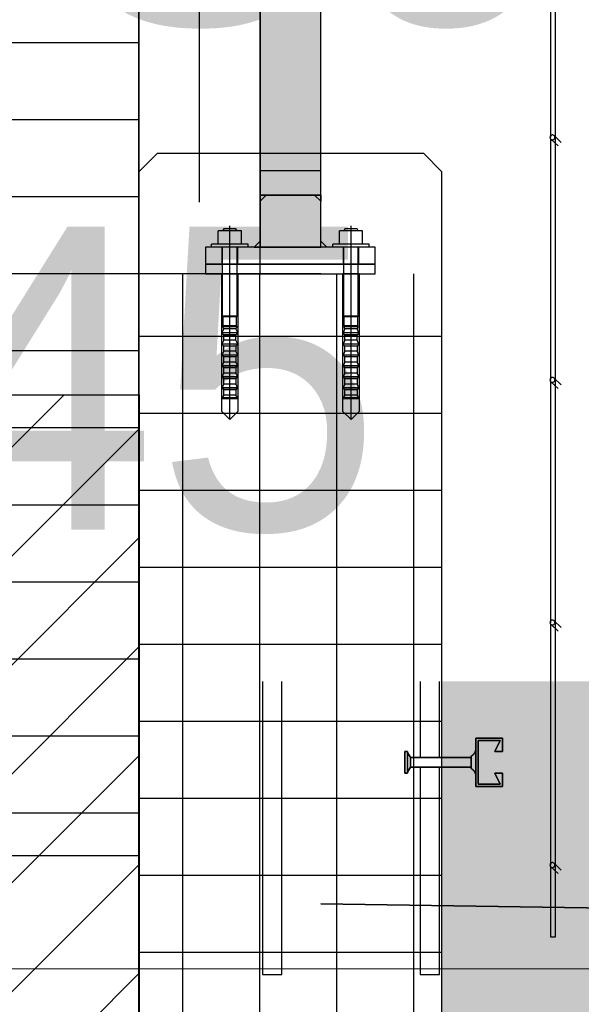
# Model space of a CAD drawing. Extents: x -805 to 3526, y -961 to 1039.
# Tile 57 of 256: x -740.95 to -740.487, y 36.85 to 37.662. Entities that reach past the tile are written whole.
import ezdxf
from ezdxf import colors
from ezdxf.entities.mleader import LeaderData, LeaderLine
from ezdxf.math import Vec2, Vec3

# ---------------------------------------------------------------- set-up
doc = ezdxf.new("R2010")
doc.units = 0
for name, pattern in [('AUSGEZOGEN', [2, 1, 1]), ('P-HP-Dorsten 2022 - Schnitt - Schnitt 9 rechts der Rampe$0$VE22-087 - Bf_Dorsten-Hervest ModellRevit2021_rvt-1-Schnitt 9$0$Verdeckt', [7.14375, 4.7625, -2.38125]), ('phl_thick', [0]), ('VE22-087 - Bf_Dorsten-Hervest ModellRevit2021_rvt-1-Schnitt 7$0$Verdeckt', [7.14375, 4.7625, -2.38125]), ('VERDECKT2', [4.7625, 3.175, -1.5875])]:
    doc.linetypes.add(name, pattern=pattern)
doc.layers.get('0').update_dxf_attribs({"color": 251})
for name, color, linetype in [('361___H__Lichtraumprofil GC Hauptgleise', 8, 'Continuous'), ('Lichtraumprofil', 9, 'Continuous'), ('TTK Text 500', 7, 'Continuous'), ('TTK-P-Geländer', 162, 'Continuous'), ('TTK-P-TEXT', 12, 'AUSGEZOGEN'), ('TTK-P-Verm', 251, 'Continuous'), ('TTK-QP-links', 250, 'Continuous'), ('TTK-QP-rechts', 251, 'Continuous')]:
    doc.layers.add(name, color=color, linetype=linetype)
for name, color, linetype, lineweight in [('EB-2236S-BSTG-SAUB-SRA', 7, 'Continuous', 25), ('EB-2236S-DS-TS-SRA', 42, 'Continuous', 25), ('EB-2236S-HINTERFUE-SRA', 7, 'Continuous', 25), ('EB-2236S-PLANUM-LIN', 12, 'Continuous', 35), ('P-HP-Dorsten 2022 - Schnitt - Schnitt 9 rechts der Rampe$0$VE22-087 - Bf_Dorsten-Hervest ModellRevit2021_rvt-1-Schnitt 9$0$A-FLOR-HRAL', 11, 'Continuous', 9), ('P-HP-Dorsten 2022 - Schnitt - Schnitt 9 rechts der Rampe$0$VE22-087 - Bf_Dorsten-Hervest ModellRevit2021_rvt-1-Schnitt 9$0$A-FLOR-LEVL', 51, 'Continuous', 5), ('TTK-P-Aufzug vorne', 251, 'Continuous', 25), ('TTK-P-Treppe unten', 12, 'Continuous', 25), ('TTK-P-Treppeneinhausung', 12, 'Continuous', 25), ('VE22-087 - Bf_Dorsten-Hervest ModellRevit2021_rvt-1-Schnitt 7$0$A-FLOR-LEVL', 51, 'Continuous', 5)]:
    doc.layers.add(name, color=color, linetype=linetype, lineweight=lineweight)
doc.styles.add('AKG DIN 6776', font='AKG_DIN67.TTF')
doc.dimstyles.new('TTK', dxfattribs={"dimtxt": 2.5, "dimasz": 2.5, "dimexe": 3.5, "dimexo": 0.1, "dimgap": 1, "dimtad": 1, "dimzin": 0, "dimtxsty": 'AKG DIN 6776', "dimblk": 'OBLIQUE', "dimcen": -0.09, "dimdle": 3, "dimclrd": 256, "dimclre": 256, "dimclrt": 256, "dimadec": 3, "dimazin": 0, "dimtfac": 1, "dimtofl": 0, "dimtmove": 0, "dimatfit": 3, "dimldrblk": 'OBLIQUE', "dimfxl": 7, "dimfxlon": 1, "dimtolj": 1, "dimtzin": 0, "dimlwd": -1, "dimlwe": -1, "dimarcsym": 0})

# ---------------------------------------------------------------- blocks, each defined once
blk = doc.blocks.new('Aufzug vorne')
at = {"layer": 'TTK-P-Aufzug vorne', "ltscale": 20}
h = blk.add_hatch(dxfattribs=at)
h.set_pattern_fill('FP_58', color=256, scale=0.001, style=0, pattern_type=2)
h.set_pattern_definition([(0, (-0.061657, -6352.14789), (0, 0.05), []), (90, (-0.061657, -6352.14789), (-0.035355, 2e-18), [])])
h.paths.add_polyline_path([(-0.93302, -6351.83897), (-0.93189, -6351.83867), (-0.93134, -6351.83807), (-0.92679, -6351.83014), (-0.92679, -6351.83015), (-0.93168, -6351.83823), (-0.93316, -6351.83895)])
h.paths.add_polyline_path([(-0.93326, -6351.83893), (-0.93456, -6351.83785), (-0.93378, -6351.83874), (-0.93342, -6351.8389)])
h.paths.add_polyline_path([(-0.93268, -6351.83636), (-0.93266, -6351.83628), (-0.93266, -6351.74136), (-0.83966, -6351.71042), (-0.83968, -6351.71042), (-0.93268, -6351.74136), (-0.93268, -6351.83015)])
for p, q in [((-0.75966, -6348.17136), (-0.75966, -6351.74136)), ((-0.84168, -6351.52442), (-0.84168, -6351.70898)), ((-0.83968, -6351.71042), (-0.83968, -6351.52442)), ((-0.80966, -6351.55386), (-0.80966, -6351.74136)), ((-0.70966, -6351.74136), (-0.70966, -6351.55386)), ((-0.84168, -6351.70898), (-0.93468, -6351.73992)), ((-0.93268, -6351.74136), (-0.83968, -6351.71042)), ((-0.80966, -6351.71042), (-0.83966, -6351.71042)), ((-0.93468, -6351.73992), (-0.93468, -6351.83746)), ((-0.93268, -6351.83636), (-0.93268, -6351.74136)), ((-0.91966, -6351.74136), (-0.93266, -6351.74136)), ((-0.63466, -6351.74136), (-0.91966, -6351.74136)), ((-0.91966, -6351.74136), (-0.91966, -6351.84136)), ((-0.88466, -6351.74136), (-0.88466, -6351.76136)), ((-0.63466, -6351.74136), (-0.23466, -6351.74136)), ((-0.63466, -6351.76136), (-0.88466, -6351.76136)), ((-0.83266, -6351.76136), (-0.83266, -6352.41636)), ((-0.81666, -6352.41636), (-0.81666, -6351.76136)), ((-0.70266, -6351.76136), (-0.70266, -6352.23732)), ((-0.68666, -6352.23732), (-0.68666, -6351.76136)), ((-0.9284, -6351.82894), (-0.93268, -6351.83636)), ((-0.93136, -6351.83808), (-0.92679, -6351.83015)), ((-0.92679, -6351.83015), (-0.9284, -6351.82894)), ((-0.91966, -6351.82894), (-0.92838, -6351.82894)), ((-0.91966, -6351.83015), (-0.92677, -6351.83015)), ((-0.93289, -6351.83898), (-0.91966, -6351.83898)), ((-0.91966, -6351.84136), (-0.93466, -6351.84136)), ((-0.65666, -6352.22136), (-0.63466, -6352.22136)), ((-0.65666, -6352.26136), (-0.65666, -6352.22136)), ((-0.63466, -6352.22136), (-0.63466, -6352.23236)), ((-0.63666, -6352.22336), (-0.65466, -6352.22336)), ((-0.65466, -6352.22336), (-0.65466, -6352.25936)), ((-0.64086, -6352.23236), (-0.63666, -6352.22336)), ((-0.71516, -6352.23237), (-0.71318, -6352.23237)), ((-0.71516, -6352.23237), (-0.71516, -6352.25035)), ((-0.71318, -6352.23237), (-0.71318, -6352.23311)), ((-0.71318, -6352.23335), (-0.71318, -6352.24937)), ((-0.71318, -6352.23336), (-0.71066, -6352.23732)), ((-0.71066, -6352.23732), (-0.66066, -6352.23732)), ((-0.71066, -6352.23732), (-0.71066, -6352.24539)), ((-0.66066, -6352.2363), (-0.66066, -6352.23695)), ((-0.66066, -6352.23709), (-0.66066, -6352.24563)), ((-0.63466, -6352.23236), (-0.64086, -6352.23236)), ((-0.71066, -6352.2454), (-0.71318, -6352.24936)), ((-0.66066, -6352.2454), (-0.71066, -6352.2454)), ((-0.70266, -6352.2454), (-0.70266, -6352.41636)), ((-0.68666, -6352.41636), (-0.68666, -6352.2454)), ((-0.66066, -6352.24576), (-0.66066, -6352.24642)), ((-0.71318, -6352.25035), (-0.71516, -6352.25035)), ((-0.71318, -6352.24961), (-0.71318, -6352.25035)), ((-0.63666, -6352.25936), (-0.64086, -6352.25036)), ((-0.64086, -6352.25036), (-0.63466, -6352.25036)), ((-0.63466, -6352.25036), (-0.63466, -6352.26136)), ((-0.63466, -6352.26136), (-0.65666, -6352.26136)), ((-0.65466, -6352.25936), (-0.63666, -6352.25936)), ((-0.83266, -6352.41636), (-0.81666, -6352.41636)), ((-0.70266, -6352.41636), (-0.68666, -6352.41636))]:
    blk.add_line(p, q, dxfattribs=at)
at = {"layer": 'TTK-P-Aufzug vorne'}
for p, q in [((-0.84168, -6351.70898), (-0.93468, -6351.73992)), ((-0.93268, -6351.74136), (-0.83968, -6351.71042)), ((-0.93138, -6351.72437), (-0.93138, -6351.72246)), ((-0.93138, -6351.72631), (-0.93138, -6351.72437)), ((-0.93138, -6351.72826), (-0.93138, -6351.72631)), ((-0.93138, -6351.73023), (-0.93138, -6351.72826)), ((-0.93138, -6351.73221), (-0.93138, -6351.73023)), ((-0.93138, -6351.7342), (-0.93138, -6351.73221)), ((-0.93138, -6351.73619), (-0.93138, -6351.7342)), ((-0.93468, -6351.73992), (-0.93468, -6351.83746)), ((-0.93268, -6351.74136), (-0.20966, -6351.74136)), ((-0.93268, -6351.83636), (-0.93268, -6351.74136)), ((-0.93138, -6351.73819), (-0.93138, -6351.73619)), ((-0.93138, -6351.73819), (-0.93138, -6351.73877)), ((-0.91966, -6351.74136), (-0.91966, -6351.84136)), ((-0.88466, -6351.74136), (-0.88466, -6351.76136)), ((-0.63466, -6351.76136), (-0.88466, -6351.76136)), ((-0.83266, -6351.76136), (-0.83266, -6352.41636)), ((-0.81666, -6352.41636), (-0.81666, -6351.76136)), ((-0.70266, -6351.76136), (-0.70266, -6352.23732)), ((-0.68666, -6352.23732), (-0.68666, -6351.76136)), ((-0.63466, -6352.22136), (-0.65666, -6352.22136)), ((-0.65666, -6352.22136), (-0.65666, -6352.26136)), ((-0.63466, -6352.23236), (-0.63466, -6352.22136)), ((-0.65466, -6352.25936), (-0.65466, -6352.22336)), ((-0.65466, -6352.22336), (-0.63666, -6352.22336)), ((-0.63666, -6352.22336), (-0.64086, -6352.23236)), ((-0.71318, -6352.23237), (-0.71516, -6352.23237)), ((-0.71516, -6352.25035), (-0.71516, -6352.23237)), ((-0.71318, -6352.23311), (-0.71318, -6352.23237)), ((-0.71318, -6352.24937), (-0.71318, -6352.23335)), ((-0.71066, -6352.23732), (-0.71318, -6352.23336)), ((-0.66066, -6352.23732), (-0.71066, -6352.23732)), ((-0.71066, -6352.24539), (-0.71066, -6352.23732)), ((-0.66066, -6352.2363), (-0.66041, -6352.23617)), ((-0.66066, -6352.23695), (-0.66066, -6352.2363)), ((-0.66066, -6352.24563), (-0.66066, -6352.23709)), ((-0.66041, -6352.23617), (-0.66016, -6352.23603)), ((-0.66016, -6352.23603), (-0.65991, -6352.23587)), ((-0.65991, -6352.23587), (-0.65967, -6352.23571)), ((-0.65967, -6352.23571), (-0.65944, -6352.23554)), ((-0.65944, -6352.23554), (-0.65922, -6352.23536)), ((-0.65922, -6352.23536), (-0.659, -6352.23517)), ((-0.659, -6352.23517), (-0.6588, -6352.23497)), ((-0.6588, -6352.23497), (-0.6586, -6352.23477)), ((-0.6586, -6352.23477), (-0.6584, -6352.23455)), ((-0.6584, -6352.23455), (-0.65822, -6352.23433)), ((-0.65822, -6352.23433), (-0.65805, -6352.2341)), ((-0.65805, -6352.2341), (-0.65788, -6352.23387)), ((-0.65788, -6352.23387), (-0.65772, -6352.23362)), ((-0.65772, -6352.23362), (-0.65758, -6352.23338)), ((-0.65758, -6352.23338), (-0.65744, -6352.23312)), ((-0.65744, -6352.23312), (-0.65732, -6352.23286)), ((-0.65732, -6352.23286), (-0.6572, -6352.2326)), ((-0.6572, -6352.2326), (-0.6571, -6352.23233)), ((-0.6571, -6352.23233), (-0.65701, -6352.23206)), ((-0.65701, -6352.23206), (-0.65692, -6352.23178)), ((-0.65692, -6352.23178), (-0.65685, -6352.23151)), ((-0.65685, -6352.23151), (-0.65679, -6352.23122)), ((-0.65679, -6352.23122), (-0.65674, -6352.23094)), ((-0.65674, -6352.23094), (-0.6567, -6352.23066)), ((-0.64086, -6352.23236), (-0.63466, -6352.23236)), ((-0.71318, -6352.24936), (-0.71066, -6352.2454)), ((-0.71066, -6352.2454), (-0.66066, -6352.2454)), ((-0.70266, -6352.2454), (-0.70266, -6352.41636)), ((-0.68666, -6352.41636), (-0.68666, -6352.2454)), ((-0.66066, -6352.24642), (-0.66066, -6352.24576)), ((-0.71516, -6352.25035), (-0.71318, -6352.25035)), ((-0.71318, -6352.25035), (-0.71318, -6352.24961)), ((-0.66046, -6352.24652), (-0.66066, -6352.24642)), ((-0.66021, -6352.24666), (-0.66046, -6352.24652)), ((-0.65997, -6352.24681), (-0.66021, -6352.24666)), ((-0.65973, -6352.24697), (-0.65997, -6352.24681)), ((-0.65949, -6352.24714), (-0.65973, -6352.24697)), ((-0.65927, -6352.24732), (-0.65949, -6352.24714)), ((-0.65905, -6352.2475), (-0.65927, -6352.24732)), ((-0.65884, -6352.2477), (-0.65905, -6352.2475)), ((-0.65864, -6352.24791), (-0.65884, -6352.2477)), ((-0.65844, -6352.24812), (-0.65864, -6352.24791)), ((-0.65826, -6352.24834), (-0.65844, -6352.24812)), ((-0.65808, -6352.24856), (-0.65826, -6352.24834)), ((-0.65792, -6352.2488), (-0.65808, -6352.24856)), ((-0.65776, -6352.24904), (-0.65792, -6352.2488)), ((-0.65761, -6352.24929), (-0.65776, -6352.24904)), ((-0.65747, -6352.24954), (-0.65761, -6352.24929)), ((-0.65735, -6352.2498), (-0.65747, -6352.24954)), ((-0.65723, -6352.25006), (-0.65735, -6352.2498)), ((-0.65712, -6352.25033), (-0.65723, -6352.25006)), ((-0.65703, -6352.2506), (-0.65712, -6352.25033)), ((-0.65694, -6352.25087), (-0.65703, -6352.2506)), ((-0.65687, -6352.25115), (-0.65694, -6352.25087)), ((-0.6568, -6352.25143), (-0.65687, -6352.25115)), ((-0.65675, -6352.25171), (-0.6568, -6352.25143)), ((-0.65671, -6352.252), (-0.65675, -6352.25171)), ((-0.63466, -6352.25036), (-0.64086, -6352.25036)), ((-0.64086, -6352.25036), (-0.63666, -6352.25936)), ((-0.63466, -6352.26136), (-0.63466, -6352.25036)), ((-0.65666, -6352.26136), (-0.63466, -6352.26136)), ((-0.63666, -6352.25936), (-0.65466, -6352.25936)), ((-0.83266, -6352.41636), (-0.81666, -6352.41636)), ((-0.70266, -6352.41636), (-0.68666, -6352.41636))]:
    blk.add_line(p, q, dxfattribs=at)
at = {"layer": 'TTK-P-Aufzug vorne', "linetype": 'VERDECKT2', "ltscale": 0.5}
for p, q in [((-0.63466, -6354.05636), (-0.63466, -6351.74136)), ((-0.93466, -6351.84136), (-0.93466, -6359.51536))]:
    blk.add_line(p, q, dxfattribs=at)
at = {"layer": 'TTK-P-Aufzug vorne', "ltscale": 20, "flags": 128}
for points in [[(-0.93135, -6351.83808), (-0.93158, -6351.8384), (-0.93189, -6351.83867), (-0.93224, -6351.83885), (-0.93263, -6351.83896), (-0.93302, -6351.83897), (-0.93342, -6351.8389), (-0.93378, -6351.83874), (-0.93411, -6351.8385), (-0.93437, -6351.8382), (-0.93456, -6351.83785), (-0.93466, -6351.83746)], [(-0.65671, -6352.23072), (-0.65675, -6352.231), (-0.6568, -6352.23129), (-0.65687, -6352.23157), (-0.65694, -6352.23185), (-0.65703, -6352.23212), (-0.65712, -6352.23239), (-0.65723, -6352.23266), (-0.65735, -6352.23292), (-0.65747, -6352.23318), (-0.65761, -6352.23343), (-0.65776, -6352.23368), (-0.65792, -6352.23392), (-0.65808, -6352.23415), (-0.65826, -6352.23438), (-0.65844, -6352.2346), (-0.65864, -6352.23481), (-0.65884, -6352.23502), (-0.65905, -6352.23521), (-0.65927, -6352.2354), (-0.65949, -6352.23558), (-0.65973, -6352.23575), (-0.65997, -6352.23591), (-0.66021, -6352.23606), (-0.66046, -6352.2362), (-0.66066, -6352.2363)], [(-0.66066, -6352.24642), (-0.66041, -6352.24655), (-0.66016, -6352.24669), (-0.65991, -6352.24684), (-0.65967, -6352.24701), (-0.65944, -6352.24718), (-0.65922, -6352.24736), (-0.659, -6352.24755), (-0.6588, -6352.24775), (-0.6586, -6352.24795), (-0.6584, -6352.24817), (-0.65822, -6352.24839), (-0.65805, -6352.24862), (-0.65788, -6352.24885), (-0.65772, -6352.24909), (-0.65758, -6352.24934), (-0.65744, -6352.24959), (-0.65732, -6352.24985), (-0.6572, -6352.25012), (-0.6571, -6352.25039), (-0.65701, -6352.25066), (-0.65692, -6352.25093), (-0.65685, -6352.25121), (-0.65679, -6352.25149), (-0.65674, -6352.25178), (-0.6567, -6352.25206)]]:
    blk.add_lwpolyline(points, dxfattribs=at)
at = {"layer": 'TTK-P-Aufzug vorne', "ltscale": 20}
blk.add_arc((-0.93291, -6351.83719), 0.00179, 188.82089, 330, dxfattribs=at)
blk = doc.blocks.new('_None')
blk = doc.blocks.new('_OBLIQUE')
at = {"color": 0, "linetype": 'ByBlock'}
blk.add_line((-0.5, -0.5), (0.5, 0.5), dxfattribs=at)
blk = doc.blocks.new('*D576')
at = {"layer": 'DEFPOINTS', "color": 0}
for p in [(-743.35166, 37.88949), (-740.85166, 37.12535), (-743.35166, 36.97427)]:
    blk.add_point(p, dxfattribs=at)
at = {"layer": 'TTK-P-Verm'}
for p, q in [((-743.35166, 37.18949), (-743.35166, 38.23949)), ((-740.85166, 37.18949), (-740.85166, 38.23949)), ((-740.55166, 37.88949), (-743.65166, 37.88949))]:
    blk.add_line(p, q, dxfattribs=at)
at = {"layer": 'TTK-P-Verm', "xscale": 0.25, "yscale": 0.25, "zscale": 0.25, "rotation": 180}
blk.add_blockref('_OBLIQUE', (-743.35166, 37.88949), dxfattribs=at)
at = {"layer": 'TTK-P-Verm', "xscale": 0.25, "yscale": 0.25, "zscale": 0.25}
blk.add_blockref('_OBLIQUE', (-740.85166, 37.88949), dxfattribs=at)
at = {"layer": 'TTK-P-Verm', "insert": (-742.10166, 38.13337), "char_height": 0.25, "attachment_point": 5, "style": 'AKG DIN 6776'}
blk.add_mtext('\\A1;{\\fArial|b0|i0|c0|p34;≥}2,50', dxfattribs=at)
blk = doc.blocks.new('A$C59C97115')
at = {"layer": 'Lichtraumprofil', "transparency": 33554559}
h = blk.add_hatch(dxfattribs=at)
h.set_pattern_fill('ANSI31', color=42, scale=0.02, angle=315)
h.set_pattern_definition([(0, (-142.05051, 86.792254), (1e-17, 0.0635), [])])
h.paths.add_polyline_path([(2.2, 3.91719), (2.5, 3.05), (2.5, 0.38), (2.2, 0.38)])
h = blk.add_hatch(dxfattribs=at)
h.set_pattern_fill('ANSI31', color=42, scale=0.02)
h.set_pattern_definition([(45, (-142.05051, 87.43236), (-0.04490128, 0.04490128), [])])
h.paths.add_polyline_path([(1.6, 0.38), (1.7, 0.38), (1.7, 0.76), (2.2, 0.76), (2.5, 0.76), (2.5, 0), (1.275, 0)])
at = {"layer": 'Lichtraumprofil', "color": 42, "flags": 128}
for points in [[(2.2, 3.91719), (2.2, 0.38), (2.5, 0.38), (2.5, 3.05), (2.2, 3.91719)], [(2.5, 0.76), (2.5, 0), (1.275, 0), (1.6, 0.38), (1.7, 0.38), (1.7, 0.76), (2.2, 0.76), (2.2, 0.76), (2.5, 0.76)]]:
    blk.add_lwpolyline(points, dxfattribs=at)
blk = doc.blocks.new('Hilti-ZR-M12x140')
at = {"color": 0}
for p, q in [((-0.0095, 0.0025), (-0.0095, 0.0133)), ((0.0095, 0.0133), (-0.0095, 0.0133)), ((-0.005, 0.015), (-0.006, 0.0133)), ((0.005, 0.015), (-0.005, 0.015)), ((0, 0.0025), (0, 0.0133)), ((0.006, 0.0133), (0.005, 0.015)), ((0.0095, 0.0025), (0.0095, 0.0133)), ((-0.015, 0), (-0.015, 0.0025)), ((0.015, 0.0025), (-0.015, 0.0025)), ((0.015, 0), (-0.015, 0)), ((-0.006, -0.057), (-0.006, 0)), ((0.006, -0.057), (0.006, 0)), ((0.015, 0), (0.015, 0.0025)), ((-0.0056, -0.05745), (-0.006, -0.057)), ((0.006, -0.057), (-0.006, -0.057)), ((-0.0056, -0.065), (-0.0056, -0.05745)), ((0.0056, -0.05745), (-0.0056, -0.05745)), ((0.006, -0.057), (0.0056, -0.05745)), ((0.0056, -0.065), (0.0056, -0.05745)), ((-0.005, -0.0675), (-0.00647, -0.07066)), ((0.00647, -0.07066), (-0.00647, -0.07066)), ((-0.00503, -0.07228), (-0.00645, -0.07077)), ((0.00645, -0.07077), (-0.00645, -0.07077)), ((-0.0056, -0.065), (-0.0057, -0.0654)), ((-0.0057, -0.06586), (-0.0057, -0.0654)), ((0.0057, -0.0654), (-0.0057, -0.0654)), ((-0.00501, -0.06728), (-0.0057, -0.06586)), ((0.0057, -0.06586), (-0.0057, -0.06586)), ((0.0056, -0.065), (-0.0056, -0.065)), ((0.00503, -0.07228), (-0.00503, -0.07228)), ((0.00501, -0.06728), (-0.00501, -0.06728)), ((0.005, -0.0675), (-0.005, -0.0675)), ((-0.005, -0.07249), (-0.005, -0.0725)), ((0.005, -0.07249), (-0.005, -0.07249)), ((0.005, -0.0725), (-0.005, -0.0725)), ((-0.00498, -0.0768), (-0.00498, -0.0725)), ((0.00498, -0.0768), (0.00498, -0.0725)), ((0.00647, -0.07066), (0.005, -0.0675)), ((0.005, -0.0725), (0.005, -0.07249)), ((0.0057, -0.06586), (0.00501, -0.06728)), ((0.00645, -0.07077), (0.00503, -0.07228)), ((0.0057, -0.0654), (0.0056, -0.065)), ((0.0057, -0.06586), (0.0057, -0.0654)), ((-0.00502, -0.0768), (-0.00649, -0.07996)), ((0.00649, -0.07996), (-0.00649, -0.07996)), ((-0.00505, -0.08158), (-0.00647, -0.08007)), ((0.00647, -0.08007), (-0.00647, -0.08007)), ((0.00502, -0.0768), (-0.00502, -0.0768)), ((0.00649, -0.07996), (0.00502, -0.0768)), ((0.00647, -0.08007), (0.00505, -0.08158)), ((-0.00502, -0.08584), (-0.00649, -0.089)), ((0.00649, -0.089), (-0.00649, -0.089)), ((-0.00505, -0.09062), (-0.00647, -0.08911)), ((0.00647, -0.08911), (-0.00647, -0.08911)), ((-0.00502, -0.08583), (-0.00505, -0.08158)), ((0.00505, -0.08158), (-0.00505, -0.08158)), ((-0.00502, -0.08583), (-0.00502, -0.08584)), ((0.00502, -0.08583), (-0.00502, -0.08583)), ((0.00502, -0.08584), (-0.00502, -0.08584)), ((0.00505, -0.08158), (0.00502, -0.08583)), ((0.00502, -0.08584), (0.00502, -0.08583)), ((0.00649, -0.089), (0.00502, -0.08584)), ((0.00647, -0.08911), (0.00505, -0.09062)), ((-0.00502, -0.09488), (-0.00649, -0.09804)), ((-0.00502, -0.09487), (-0.00505, -0.09062)), ((0.00505, -0.09062), (-0.00505, -0.09062)), ((-0.00502, -0.09487), (-0.00502, -0.09488)), ((0.00502, -0.09487), (-0.00502, -0.09487)), ((0.00502, -0.09488), (-0.00502, -0.09488)), ((0.00505, -0.09062), (0.00502, -0.09487)), ((0.00502, -0.09488), (0.00502, -0.09487)), ((0.00649, -0.09804), (0.00502, -0.09488)), ((0.00649, -0.09804), (-0.00649, -0.09804)), ((-0.00502, -0.10392), (-0.00649, -0.10708)), ((-0.00505, -0.09966), (-0.00647, -0.09815)), ((0.00647, -0.09815), (-0.00647, -0.09815)), ((-0.00502, -0.10391), (-0.00505, -0.09966)), ((0.00505, -0.09966), (-0.00505, -0.09966)), ((-0.00502, -0.10391), (-0.00502, -0.10392)), ((0.00502, -0.10391), (-0.00502, -0.10391)), ((0.00502, -0.10392), (-0.00502, -0.10392)), ((0.00505, -0.09966), (0.00502, -0.10391)), ((0.00502, -0.10392), (0.00502, -0.10391)), ((0.00649, -0.10708), (0.00502, -0.10392)), ((0.00647, -0.09815), (0.00505, -0.09966)), ((0.00649, -0.10708), (-0.00649, -0.10708)), ((-0.00502, -0.11296), (-0.00649, -0.11612)), ((-0.00505, -0.1087), (-0.00647, -0.10719)), ((0.00647, -0.10719), (-0.00647, -0.10719)), ((-0.00502, -0.11295), (-0.00505, -0.1087)), ((0.00505, -0.1087), (-0.00505, -0.1087)), ((-0.00502, -0.11295), (-0.00502, -0.11296)), ((0.00502, -0.11295), (-0.00502, -0.11295)), ((0.00502, -0.11296), (-0.00502, -0.11296)), ((0.00505, -0.1087), (0.00502, -0.11295)), ((0.00502, -0.11296), (0.00502, -0.11295)), ((0.00649, -0.11612), (0.00502, -0.11296)), ((0.00647, -0.10719), (0.00505, -0.1087)), ((0.00649, -0.11612), (-0.00649, -0.11612)), ((-0.00505, -0.11774), (-0.00647, -0.11623)), ((0.00647, -0.11623), (-0.00647, -0.11623)), ((-0.00502, -0.12199), (-0.00505, -0.11774)), ((0.00505, -0.11774), (-0.00505, -0.11774)), ((0.00505, -0.11774), (0.00502, -0.12199)), ((0.00647, -0.11623), (0.00505, -0.11774)), ((-0.0065, -0.125), (-0.0065, -0.12425)), ((0.0065, -0.12425), (-0.0065, -0.12425)), ((0.0065, -0.125), (-0.0065, -0.125)), ((-0.00498, -0.122), (-0.00648, -0.12419)), ((0.00648, -0.12419), (-0.00648, -0.12419)), ((-0.00502, -0.12199), (-0.00502, -0.122)), ((0.00502, -0.12199), (-0.00502, -0.12199)), ((0.00502, -0.122), (-0.00502, -0.122)), ((0.00648, -0.12419), (0.00498, -0.122)), ((0.00502, -0.122), (0.00502, -0.12199)), ((0.0065, -0.125), (0.0065, -0.12425))]:
    blk.add_line(p, q, dxfattribs=at)
for centre, radius, start, end in [((-0.00638, -0.0707), 0.0001, 155.06391, 223.25687), ((-0.00517, -0.07241), 0.000191, 335.28941, 43.19189), ((-0.00523, -0.06739), 0.00025, 334.99997, 26.11311), ((0.00523, -0.06739), 0.00025, 153.88689, 205.00003), ((0.00517, -0.07241), 0.000191, 136.80811, 204.71059), ((0.00638, -0.0707), 0.0001, 316.74313, 24.93609), ((-0.0064, -0.08), 0.0001, 155.06547, 223.25818), ((0.0064, -0.08), 0.0001, 316.74182, 24.93453), ((-0.0064, -0.08904), 0.0001, 155.06595, 223.25856), ((0.0064, -0.08904), 0.0001, 316.74144, 24.93405), ((-0.0064, -0.09808), 0.0001, 155.06642, 223.25894), ((0.0064, -0.09808), 0.0001, 316.74106, 24.93358), ((-0.0064, -0.10712), 0.0001, 155.06294, 223.25614), ((0.0064, -0.10712), 0.0001, 316.74386, 24.93706), ((-0.0064, -0.11616), 0.0001, 155.06341, 223.25652), ((0.0064, -0.11616), 0.0001, 316.74348, 24.93659), ((-0.00655, -0.1242), 0.0000707, 315, 8.12815), ((0.00655, -0.1242), 0.0000707, 171.87185, 225)]:
    blk.add_arc(centre, radius, start, end, dxfattribs=at)
blk = doc.blocks.new('Schnitt7links neben rampe')
at = {"layer": 'VE22-087 - Bf_Dorsten-Hervest ModellRevit2021_rvt-1-Schnitt 7$0$A-FLOR-LEVL', "linetype": 'VE22-087 - Bf_Dorsten-Hervest ModellRevit2021_rvt-1-Schnitt 7$0$Verdeckt', "lineweight": 9}
blk.add_line((-17.01558, -2.96076), (20.19556, -2.96076), dxfattribs=at)
blk = doc.blocks.new('P-HP-Dorsten 2022 - Schnitt - Schnitt 9 rechts der Rampe$0$VE22-087 - Bf_Dorsten-Hervest ModellRevit2021_rvt-1-Schnitt 9$0$Geländer - 5mm Gitterstab-14723701-Schnitt 9')
at = {"layer": 'P-HP-Dorsten 2022 - Schnitt - Schnitt 9 rechts der Rampe$0$VE22-087 - Bf_Dorsten-Hervest ModellRevit2021_rvt-1-Schnitt 9$0$A-FLOR-HRAL', "color": 250, "lineweight": 25}
for p, q in [((6283.34, 36906.03), (6283.34, 37962.78)), ((6279.34, 37763.97), (6279.34, 37564.99)), ((6279.34, 37563.97), (6279.34, 37364.99)), ((6279.34, 37363.97), (6279.34, 37164.99)), ((6279.34, 37163.97), (6279.34, 36964.99)), ((6279.34, 36963.97), (6279.34, 36906.03)), ((6279.34, 36906.03), (6283.34, 36906.03))]:
    blk.add_line(p, q, dxfattribs=at)
blk = doc.blocks.new('P-HP-Dorsten 2022 - Schnitt - Schnitt 9 rechts der Rampe$0$VE22-087 - Bf_Dorsten-Hervest ModellRevit2021_rvt-1-Schnitt 9$0$Geländer - Geländer-14723073-Schnitt 9')
at = {"layer": 'P-HP-Dorsten 2022 - Schnitt - Schnitt 9 rechts der Rampe$0$VE22-087 - Bf_Dorsten-Hervest ModellRevit2021_rvt-1-Schnitt 9$0$A-FLOR-HRAL', "color": 250, "lineweight": 25}
for p, q in [((6288.28, 37561.03), (6282.29, 37566.62)), ((6279.56, 37563.7), (6285.55, 37558.11)), ((6279.56, 37363.7), (6285.55, 37358.11)), ((6288.28, 37361.03), (6282.29, 37366.62)), ((6279.56, 37163.7), (6285.55, 37158.11)), ((6288.28, 37161.03), (6282.29, 37166.62)), ((6288.28, 36961.03), (6282.29, 36966.62)), ((6279.56, 36963.7), (6285.55, 36958.11))]:
    blk.add_line(p, q, dxfattribs=at)
at = {"layer": 'P-HP-Dorsten 2022 - Schnitt - Schnitt 9 rechts der Rampe$0$VE22-087 - Bf_Dorsten-Hervest ModellRevit2021_rvt-1-Schnitt 9$0$A-FLOR-HRAL', "color": 250, "lineweight": 25, "flags": 128}
for points in [[(6282.93, 37565.16), (6282.87, 37565.64), (6282.7, 37566.09), (6282.43, 37566.49), (6282.07, 37566.81), (6281.64, 37567.03), (6281.17, 37567.15), (6280.69, 37567.15), (6280.22, 37567.03), (6279.79, 37566.81), (6279.43, 37566.49), (6279.16, 37566.09), (6278.99, 37565.64), (6278.93, 37565.16)], [(6278.93, 37565.16), (6278.99, 37564.68), (6279.16, 37564.23), (6279.43, 37563.84), (6279.79, 37563.52), (6280.22, 37563.29), (6280.69, 37563.18), (6281.17, 37563.18), (6281.64, 37563.29), (6282.07, 37563.52), (6282.43, 37563.84), (6282.7, 37564.23), (6282.87, 37564.68), (6282.93, 37565.16)], [(6282.93, 37365.16), (6282.87, 37365.64), (6282.7, 37366.09), (6282.43, 37366.49), (6282.07, 37366.81), (6281.64, 37367.03), (6281.17, 37367.15), (6280.69, 37367.15), (6280.22, 37367.03), (6279.79, 37366.81), (6279.43, 37366.49), (6279.16, 37366.09), (6278.99, 37365.64), (6278.93, 37365.16)], [(6278.93, 37365.16), (6278.99, 37364.68), (6279.16, 37364.23), (6279.43, 37363.84), (6279.79, 37363.52), (6280.22, 37363.29), (6280.69, 37363.18), (6281.17, 37363.18), (6281.64, 37363.29), (6282.07, 37363.52), (6282.43, 37363.84), (6282.7, 37364.23), (6282.87, 37364.68), (6282.93, 37365.16)], [(6282.93, 37165.16), (6282.87, 37165.64), (6282.7, 37166.09), (6282.43, 37166.49), (6282.07, 37166.81), (6281.64, 37167.03), (6281.17, 37167.15), (6280.69, 37167.15), (6280.22, 37167.03), (6279.79, 37166.81), (6279.43, 37166.49), (6279.16, 37166.09), (6278.99, 37165.64), (6278.93, 37165.16)], [(6278.93, 37165.16), (6278.99, 37164.68), (6279.16, 37164.23), (6279.43, 37163.84), (6279.79, 37163.52), (6280.22, 37163.29), (6280.69, 37163.18), (6281.17, 37163.18), (6281.64, 37163.29), (6282.07, 37163.52), (6282.43, 37163.84), (6282.7, 37164.23), (6282.87, 37164.68), (6282.93, 37165.16)], [(6282.93, 36965.16), (6282.87, 36965.64), (6282.7, 36966.09), (6282.43, 36966.49), (6282.07, 36966.81), (6281.64, 36967.03), (6281.17, 36967.15), (6280.69, 36967.15), (6280.22, 36967.03), (6279.79, 36966.81), (6279.43, 36966.49), (6279.16, 36966.09), (6278.99, 36965.64), (6278.93, 36965.16)], [(6278.93, 36965.16), (6278.99, 36964.68), (6279.16, 36964.23), (6279.43, 36963.84), (6279.79, 36963.52), (6280.22, 36963.29), (6280.69, 36963.18), (6281.17, 36963.18), (6281.64, 36963.29), (6282.07, 36963.52), (6282.43, 36963.84), (6282.7, 36964.23), (6282.87, 36964.68), (6282.93, 36965.16)]]:
    blk.add_lwpolyline(points, dxfattribs=at)
blk.add_blockref('P-HP-Dorsten 2022 - Schnitt - Schnitt 9 rechts der Rampe$0$VE22-087 - Bf_Dorsten-Hervest ModellRevit2021_rvt-1-Schnitt 9$0$Geländer - 5mm Gitterstab-14723701-Schnitt 9', (0, 0))
blk = doc.blocks.new('P-HP-Dorsten 2022 - Schnitt - Schnitt 9 rechts der Rampe')
at = {"layer": 'P-HP-Dorsten 2022 - Schnitt - Schnitt 9 rechts der Rampe$0$VE22-087 - Bf_Dorsten-Hervest ModellRevit2021_rvt-1-Schnitt 9$0$A-FLOR-LEVL', "linetype": 'P-HP-Dorsten 2022 - Schnitt - Schnitt 9 rechts der Rampe$0$VE22-087 - Bf_Dorsten-Hervest ModellRevit2021_rvt-1-Schnitt 9$0$Verdeckt', "lineweight": 9}
blk.add_line((3138.7361, 35236.64458), (3179.52406, 35236.64458), dxfattribs=at)
at = {"layer": 'P-HP-Dorsten 2022 - Schnitt - Schnitt 9 rechts der Rampe$0$VE22-087 - Bf_Dorsten-Hervest ModellRevit2021_rvt-1-Schnitt 9$0$A-FLOR-HRAL', "color": 251, "lineweight": 25, "xscale": 0.001, "yscale": 0.001, "zscale": 0.001}
blk.add_blockref('P-HP-Dorsten 2022 - Schnitt - Schnitt 9 rechts der Rampe$0$VE22-087 - Bf_Dorsten-Hervest ModellRevit2021_rvt-1-Schnitt 9$0$Geländer - Geländer-14723073-Schnitt 9', (3153.33651, 35199.765), dxfattribs=at)

msp = doc.modelspace()

# ---------------------------------------------------------------- block references
at = {"layer": 'TTK Text 500', "color": 251}
msp.add_blockref('Aufzug vorne', (-739.91699, 6389.29119), dxfattribs=at)

# ---------------------------------------------------------------- next in the draw order: hatches: boundary and pattern name
at = {"layer": 'EB-2236S-DS-TS-SRA'}
h = msp.add_hatch(dxfattribs=at)
h.set_pattern_fill('ANSI31', color=251, scale=0.025, angle=45, style=0)
h.set_pattern_definition([(90, (-963.83098, -18.02811), (-0.079375, 6e-17), [])])
h.paths.add_polyline_path([(-740.60166, 37.33165), (-740.60166, 37.25164), (-739.36858, 37.23315), (-736.23818, 37.31141), (-736.23818, 37.39143), (-739.36898, 37.31316)])
h = msp.add_hatch(dxfattribs=at)
h.set_pattern_fill('AR-SAND', color=251, scale=0.0005, style=0)
h.set_pattern_definition([(37.5, (-963.830978, -18.028107), (-0.0008000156, 0.0244706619), [0, -0.019304, 0, -0.02159, 0, -0.0206375]), (7.5, (-963.830978, -18.028107), (0.022476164, 0.035841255), [0, -0.010414, 0, -0.017399, 0, -0.0066675]), (327.5, (-963.8466, -18.028107), (0.0395496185, 7.18592e-05), [0, -0.00635, 0, -0.02286, 0, -0.029845]), (317.5, (-963.8466, -18.028107), (0.0381778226, 0.011146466), [0, -0.003175, 0, -0.014986, 0, -0.017145])])
h.paths.add_polyline_path([(-740.60166, 37.25164), (-740.60166, 37.21164), (-739.36838, 37.19314), (-736.23418, 37.27149), (-736.23418, 37.31151), (-739.36858, 37.23315)])
h = msp.add_hatch(dxfattribs=at)
h.set_pattern_fill('AR-CONC', color=251, scale=0.001, style=0)
h.set_pattern_definition([(50, (-963.83098, -18.0281), (0.18218467, -0.01593909), [0.01905, -0.20955]), (355, (-963.83098, -18.0281), (-0.03524342, 0.19105685), [0.01524, -0.16764058]), (100.451445, (-963.8158, -18.02944), (0.14694125, 0.17511775), [0.01619001, -0.17809024]), (46.1842, (-963.83098, -17.9773), (0.27107904, -0.04204233), [0.028575, -0.314325]), (96.63556, (-963.8084, -17.9808), (0.23740413, 0.24742612), [0.02428502, -0.2671356]), (351.18415, (-963.83098, -17.9773), (0.23740413, 0.24742612), [0.02285997, -0.25145973]), (21, (-963.80558, -17.99), (0.15161439, -0.1022652), [0.01905, -0.20955]), (326, (-963.80558, -17.99), (0.06180203, 0.18418797), [0.01524, -0.16764]), (71.451445, (-963.79294, -17.99853), (0.21341642, 0.08192277), [0.01619001, -0.17808994]), (37.5, (-963.83098, -18.02811), (0.003088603, 0.084555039), [0, -0.165608, 0, -0.17018, 0, -0.168275]), (7.5, (-963.83098, -18.02811), (0.066819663, 0.100180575), [0, -0.097028, 0, -0.161798, 0, -0.064135]), (327.5, (-963.88762, -18.02811), (0.135590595, -0.005728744), [0, -0.0635, 0, -0.19812, 0, -0.26289]), (317.5, (-963.91302, -18.02811), (0.14812918, 0.02542649), [0, -0.08255, 0, -0.131572, 0, -0.18669])])
h.paths.add_polyline_path([(-740.60166, 37.21164), (-740.60166, 36.93161), (-739.36698, 36.91309), (-736.30276, 36.98969), (-736.23418, 37.16243), (-736.23418, 37.27149), (-739.36838, 37.19314)])
at = {"layer": 'EB-2236S-HINTERFUE-SRA'}
h = msp.add_hatch(dxfattribs=at)
h.set_pattern_fill('AR-SAND', color=251, scale=0.002, style=0)
h.set_pattern_definition([(37.5, (-963.83098, -18.02811), (-0.003200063, 0.097882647), [0, -0.077216, 0, -0.08636, 0, -0.08255]), (7.5, (-963.83098, -18.02811), (0.08990466, 0.14336502), [0, -0.041656, 0, -0.069596, 0, -0.02667]), (327.5, (-963.89346, -18.02811), (0.158198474, 0.000287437), [0, -0.0254, 0, -0.09144, 0, -0.11938]), (317.5, (-963.89346, -18.02811), (0.15271129, 0.044585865), [0, -0.0127, 0, -0.059944, 0, -0.06858])])
h.paths.add_polyline_path([(-740.60166, 36.93311), (-740.60166, 36.10253), (-739.90166, 36.10253), (-739.90166, 35.85253), (-739.82399, 35.77485), (-737.85281, 35.77483), (-736.82918, 35.75243), (-736.72918, 35.85243), (-736.67918, 35.85243), (-736.67918, 36.40243), (-736.50418, 36.40243), (-736.50418, 36.48243), (-736.30276, 36.98969), (-739.36698, 36.91309)])

# ---------------------------------------------------------------- next in the draw order: linework, layer by layer
at = {"layer": 'EB-2236S-PLANUM-LIN', "color": 251, "flags": 128}
for points in [[(-740.60166, 37.33165), (-739.36898, 37.31316), (-736.23818, 37.39143)], [(-740.60166, 37.25164), (-739.36858, 37.23315), (-736.23618, 37.31146)], [(-740.60166, 37.21164), (-739.36838, 37.19314), (-736.23518, 37.27147)], [(-740.70166, 36.93311), (-739.36698, 36.91309), (-736.30276, 36.98969)]]:
    msp.add_lwpolyline(points, dxfattribs=at)

# ---------------------------------------------------------------- next in the draw order: leaders
at = {"layer": 'TTK-P-TEXT', "color": 251}
ml = msp.add_multileader_mtext('Standard', dxfattribs=at)
ml.set_content('\\A1;Bodenaustausch\\PFSS-Material nach ZTV SoB-StB20\\Pder Körnung 0/32 bis 0/45', color=256, style='AKG DIN 6776')
ml.set_leader_properties(color=256)
ml.set_arrow_properties(name='NONE')
ml.build(insert=Vec2(0, 0))
ml.multileader.update_dxf_attribs({"dogleg_length": 3, "arrow_head_size": 0.3, "scale": 0.1})
ctx = ml.context
ctx.base_point, ctx.scale, ctx.char_height, ctx.arrow_head_size, ctx.landing_gap_size, ctx.plane_origin = Vec3(-744.59911, 38.16443), 0.1, 0.25, 0.3, 0.1, Vec3(-745.89347, 37.60341)
notes = []
notes.append((ctx, [(0, (1, 1, 0), (-744.89911, 38.20006), (1, 0), 0.3, [(0, [(-745.89347, 37.60341)], 0, [])])]))
ctx.mtext.insert, ctx.mtext.flow_direction = Vec3(-744.49911, 38.32506), 5
ctx.mtext.has_bg_fill, ctx.mtext.bg_color, ctx.mtext.bg_scale_factor, ctx.mtext.bg_transparency, ctx.mtext.use_window_bg_color = 1, -1027028792, 1.5, 0, 1
for ctx, leaders in notes:
    for number, flags, end, landing, length, lines in leaders:
        leader = LeaderData()
        leader.index, (leader.has_last_leader_line, leader.has_dogleg_vector, leader.attachment_direction) = number, flags
        leader.last_leader_point, leader.dogleg_vector, leader.dogleg_length = Vec3(end), Vec3(landing), length
        for number, points, colour, breaks in lines:
            line = LeaderLine()
            line.index, line.vertices, line.color, line.breaks = number, Vec3.list(points), colors.encode_raw_color(colour), breaks
            leader.lines.append(line)
        ctx.leaders.append(leader)

# ---------------------------------------------------------------- next in the draw order: hatches: boundary and pattern name
at = {"layer": 'EB-2236S-BSTG-SAUB-SRA'}
h = msp.add_hatch(dxfattribs=at)
h.set_pattern_fill('ANSI37', color=251, scale=0.02, angle=45, style=0)
h.set_pattern_definition([(90, (-1817.14049, -0.000355), (-0.0635, 0), []), (180, (-1817.14049, -0.000355), (0, -0.0635), [])])
h.paths.add_polyline_path([(-739.90166, 35.85253), (-739.90166, 36.10253), (-740.60166, 36.10253), (-740.60166, 37.45253), (-740.85161, 37.45253), (-740.85166, 35.85253)])
at = {"layer": 'TTK-P-Geländer', "transparency": 33554687}
h = msp.add_hatch(color=251, dxfattribs=at)
h.dxf.hatch_style = 1
h.paths.add_polyline_path([(-740.70166, 38.45253), (-740.75166, 38.45253), (-740.75166, 37.47453), (-740.70166, 37.47453)])

# ---------------------------------------------------------------- next in the draw order: linework, layer by layer
at = {"layer": 'TTK-P-Geländer', "color": 251}
for p, q in [((-740.75166, 37.53753), (-740.75166, 38.43253)), ((-740.70166, 37.53753), (-740.70166, 38.43253))]:
    msp.add_line(p, q, dxfattribs=at)
at = {"layer": 'TTK-P-Geländer', "color": 251, "ltscale": 0.01}
for p, q in [((-740.77666, 37.33253), (-740.77666, 37.49233)), ((-740.67666, 37.33253), (-740.67666, 37.49233))]:
    msp.add_line(p, q, dxfattribs=at)
at = {"layer": 'TTK-P-Geländer', "color": 251}
for points in [[(-740.75166, 37.47453), (-740.70166, 37.47453), (-740.70166, 38.45253), (-740.75166, 38.45253)], [(-740.75166, 37.51753), (-740.70166, 37.51753), (-740.70166, 37.53753), (-740.75166, 37.53753)], [(-740.75166, 37.47453), (-740.70166, 37.47453), (-740.70166, 37.51753), (-740.75166, 37.51753)], [(-740.74666, 37.51753), (-740.75166, 37.51753), (-740.75166, 37.51253)], [(-740.70666, 37.51753), (-740.70166, 37.51753), (-740.70166, 37.51253)], [(-740.75666, 37.47453), (-740.75166, 37.47453), (-740.75166, 37.47953)], [(-740.69666, 37.47453), (-740.70166, 37.47453), (-740.70166, 37.47953)], [(-740.79666, 37.46053), (-740.65666, 37.46053), (-740.65666, 37.47453), (-740.79666, 37.47453)], [(-740.78316, 37.46053), (-740.77016, 37.46053), (-740.77016, 37.47453), (-740.78316, 37.47453)], [(-740.68316, 37.46053), (-740.67016, 37.46053), (-740.67016, 37.47453), (-740.68316, 37.47453)], [(-740.79666, 37.45253), (-740.65666, 37.45253), (-740.65666, 37.46053), (-740.79666, 37.46053)]]:
    msp.add_lwpolyline(points, close=True, dxfattribs=at)
at = {"layer": 'TTK-P-Geländer', "color": 251, "linetype": 'phl_thick'}
for points in [[(-740.78366, 37.33953), (-740.77666, 37.33253), (-740.76966, 37.33953), (-740.76966, 37.45253), (-740.78366, 37.45253)], [(-740.68366, 37.33953), (-740.67666, 37.33253), (-740.66966, 37.33953), (-740.66966, 37.45253), (-740.68366, 37.45253)]]:
    msp.add_lwpolyline(points, close=True, dxfattribs=at)
at = {"layer": 'TTK-P-Treppe unten', "color": 251}
for p, q in [((-740.80166, 37.51176), (-740.80166, 38.23269)), ((-740.75166, 37.45253), (-740.75166, 38.17347)), ((-740.85166, 35.73483), (-740.85166, 37.51176)), ((-740.85166, 37.51176), (-740.85166, 35.81176)), ((-740.70166, 37.45253), (-740.85166, 37.45253))]:
    msp.add_line(p, q, dxfattribs=at)
msp.add_lwpolyline([(-739.90166, 36.10253), (-740.60166, 36.10253), (-740.60166, 37.53679), (-740.61666, 37.55179), (-740.83666, 37.55179), (-740.85166, 37.53679), (-740.85166, 35.85253)], dxfattribs=at)
at = {"layer": 'TTK-P-Treppeneinhausung', "color": 251}
msp.add_line((-740.75166, 37.45255), (-740.75166, 37.90283), dxfattribs=at)

# ---------------------------------------------------------------- next in the draw order: block references
at = {"layer": '361___H__Lichtraumprofil GC Hauptgleise', "color": 251}
msp.add_blockref('A$C59C97115', (-743.35161, 36.59289), dxfattribs=at)
at = {"layer": 'TTK-P-Geländer', "color": 251, "linetype": 'phl_thick'}
for p in [(-740.77666, 37.47469), (-740.67666, 37.47469)]:
    msp.add_blockref('Hilti-ZR-M12x140', p, dxfattribs=at)
at = {"layer": 'TTK-QP-links', "color": 251}
msp.add_blockref('Schnitt7links neben rampe', (-739.36843, 39.84034), dxfattribs=at)
at = {"layer": 'TTK-QP-rechts', "color": 251}
msp.add_blockref('P-HP-Dorsten 2022 - Schnitt - Schnitt 9 rechts der Rampe', (-3900.12791, -35199.76501), dxfattribs=at)

# ---------------------------------------------------------------- next in the draw order: dimensions: what is measured, and where the dimension line sits
at = {"layer": 'TTK-P-Verm', "color": 251}
dim = msp.add_linear_dim(base=(-743.35166, 37.88949), p1=(-740.85166, 37.12535), p2=(-743.35166, 36.97427), text='{\\fArial|b0|i0|c0|p34;≥}2,50', dimstyle='TTK', override={"dimscale": 0}, dxfattribs=at)
dim.commit()
dim.dimension.update_dxf_attribs({"geometry": '*D576', "text_midpoint": (-742.10166, 38.13337)})

doc.saveas('drawing.dxf')
